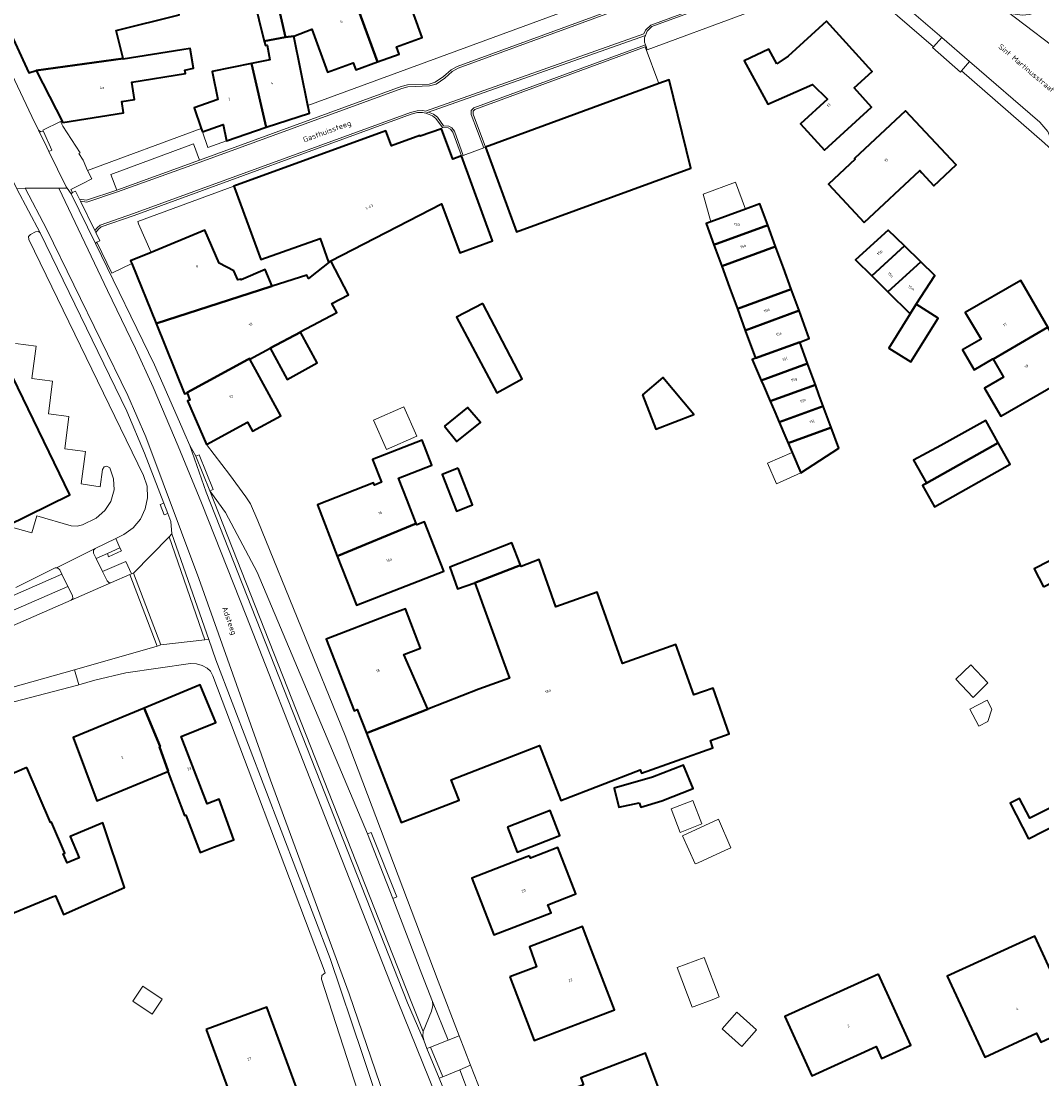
# Model space of a CAD drawing. Header units: metres. Extents: x 183400 to 185591, y 327112 to 329102.
# Tile 12 of 107: x 183763 to 183898, y 327490 to 327629. Entities that reach past the tile are written whole.
import ezdxf

# ---------------------------------------------------------------- set-up
doc = ezdxf.new("R2010")
doc.units = ezdxf.units.M
for name, color, linetype, lineweight in [('B-WE-GR-BEPLANTING_CULTUUR_BODEMBEDEKKER-GV', 90, 'Continuous', 18), ('B-WE-GR-GRAS-GV', 60, 'Continuous', 13), ('B-WE-GR-GROENVOORZIENING-GV', 80, 'Continuous', 18), ('B-WE-OG-BEBOUWING-GV', 7, 'Continuous', 35), ('B-WE-OG-BEBOUWING_HUISNUMMER-T18', 10, 'Continuous', 18), ('B-WE-OG-BEBOUWING_LAGE TRAFO-GV', 7, 'Continuous', 18), ('B-WE-OG-BEBOUWING_OVERIG-GV', 7, 'Continuous', 18), ('B-WE-OG-BEBOUWING_STRAATNAAM-T35', 50, 'Continuous', 35), ('B-WE-OG-TERREIN_ERF-GV', 7, 'Continuous', 18), ('B-WE-VH-VERHARDING_ASFALT-GV', 252, 'Continuous', 18), ('B-WE-VH-VERHARDING_BETON-GV', 252, 'Continuous', 18), ('B-WE-VH-VERHARDING_BETONSTRAATSTEEN-GV', 252, 'Continuous', 18), ('B-WE-VH-VERHARDING_TEGEL-GV', 252, 'Continuous', 18)]:
    doc.layers.add(name, color=color, linetype=linetype, lineweight=lineweight)
doc.styles.add('NLCS-ISO-M200-T25', font='NLCS-ISO.ttf')

msp = doc.modelspace()

# ---------------------------------------------------------------- linework, layer by layer
at = {"layer": 'B-WE-GR-BEPLANTING_CULTUUR_BODEMBEDEKKER-GV', "flags": 128}
for points in [[(183819.505, 327494.912), (183817.459, 327500), (183817.496, 327499.492), (183817.341, 327498.729), (183816.242, 327496.047), (183816.181, 327495.446), (183816.338, 327494.758), (183816.722, 327493.817), (183817.187, 327494), (183819.505, 327494.912)], [(183818.819, 327490.08), (183818.329, 327489.876), (183822.361, 327479.991), (183822.822, 327480.186), (183824.158, 327480.751), (183822.416, 327487.375), (183821.047, 327491.007), (183818.819, 327490.08)]]:
    msp.add_lwpolyline(points, close=True, dxfattribs=at)
at = {"layer": 'B-WE-GR-GRAS-GV', "flags": 128}
for points in [[(183775.169, 327555.222), (183777.584, 327556.278), (183777.778, 327556.363), (183777.043, 327558.002), (183773.977, 327556.669), (183774.575, 327555.443), (183774.826, 327555.197), (183775.169, 327555.222)], [(183769.821, 327552.883), (183770.038, 327553.13), (183769.996, 327553.49), (183769.4, 327554.713), (183753.92, 327547.96), (183754.638, 327546.242), (183769.821, 327552.883)]]:
    msp.add_lwpolyline(points, close=True, dxfattribs=at)
at = {"layer": 'B-WE-GR-GROENVOORZIENING-GV', "flags": 128}
msp.add_lwpolyline([(183755.889, 327595.053), (183769.654, 327566.76), (183761.375, 327562.71), (183764.649, 327561.79), (183765.299, 327564.003), (183769.818, 327562.698), (183770.633, 327562.633), (183771.328, 327562.832), (183773.136, 327563.703), (183774.292, 327564.693), (183775.073, 327565.917), (183775.497, 327567.429), (183775.423, 327568.889), (183774.915, 327570.321), (183774.527, 327570.571), (183774.186, 327570.483), (183773.98, 327570.124), (183773.676, 327567.853), (183771.166, 327568.217), (183771.71, 327572.485), (183769.004, 327572.831), (183769.549, 327577.101), (183766.834, 327577.474), (183767.397, 327581.743), (183764.667, 327582.115), (183765.212, 327586.361), (183762.497, 327586.727)], dxfattribs=at)
msp.add_lwpolyline([(183774.617, 327559.057), (183776.266, 327559.807), (183775.725, 327561.028), (183772.991, 327559.692), (183772.773, 327559.469), (183772.789, 327559.105), (183773.133, 327558.399), (183774.617, 327559.057)], close=True, dxfattribs=at)
at = {"layer": 'B-WE-OG-BEBOUWING-GV', "flags": 128}
for points in [[(183767.73, 327641.65), (183756.703, 327639.545), (183759.085, 327633.619), (183764.277, 327622.387), (183765.224, 327622.694), (183776.679, 327624.282), (183775.764, 327627.962), (183784.08, 327630.031), (183783.578, 327632.05), (183782.77, 327634.81), (183774.59, 327632.61), (183773.37, 327636.75), (183769.955, 327635.54), (183768.47, 327639.619), (183767.73, 327641.65)], [(183810.213, 327623.833), (183813.059, 327624.879), (183812.725, 327625.809), (183816.111, 327627.055), (183814.056, 327632.691), (183817.028, 327633.791), (183815.39, 327640.21), (183811.684, 327638.87), (183812.759, 327635.938), (183806.618, 327633.7), (183810.213, 327623.833)], [(183795.287, 327626.574), (183798.1, 327627.093), (183796.719, 327633.062), (183796.646, 327633.373), (183796.508, 327633.323), (183796.632, 327633.04), (183793.85, 327632.348), (183795.287, 327626.574)], [(183796.646, 327633.373), (183796.719, 327633.062), (183798.1, 327627.093), (183799.175, 327627.249), (183801.567, 327628.153), (183803.635, 327622.498), (183807.002, 327623.728), (183807.349, 327622.781), (183810.213, 327623.833), (183806.618, 327633.7), (183800.449, 327631.451), (183799.411, 327634.379), (183796.646, 327633.373)], [(183862.825, 327623.601), (183861.781, 327625.526), (183858.537, 327624.001), (183861.656, 327618.288), (183867.523, 327620.845), (183869.499, 327618.919), (183865.947, 327615.691), (183869.1, 327612.22), (183875.318, 327617.868), (183873.011, 327620.407), (183875.402, 327622.579), (183869.372, 327629.194), (183864.346, 327624.619), (183862.825, 327623.601)], [(183795.287, 327626.574), (183795.429, 327626.002), (183795.655, 327626.047), (183796.04, 327624.113), (183793.586, 327623.625), (183795.536, 327615.252), (183801.227, 327617.092), (183801.021, 327618.112), (183799.175, 327627.249), (183798.1, 327627.093), (183795.287, 327626.574)], [(183765.224, 327622.694), (183768.732, 327615.853), (183776.751, 327617.127), (183776.513, 327618.629), (183778.182, 327618.894), (183777.819, 327621.175), (183784.9, 327622.301), (183784.827, 327622.762), (183785.95, 327623.01), (183785.507, 327625.6), (183784.406, 327625.412), (183776.703, 327624.187), (183776.679, 327624.282), (183765.224, 327622.694)], [(183787.144, 327614.615), (183789.872, 327615.569), (183790.3, 327613.421), (183795.536, 327615.252), (183793.586, 327623.625), (183788.42, 327622.596), (183789.16, 327618.879), (183786.035, 327617.787), (183786.985, 327615.071), (183787.144, 327614.615)], [(183847.282, 327620.985), (183824.438, 327612.596), (183828.532, 327601.423), (183851.517, 327609.845), (183848.647, 327621.486), (183847.282, 327620.985)], [(183874.366, 327602.687), (183881.665, 327609.515), (183881.96, 327609.2), (183883.525, 327607.527), (183886.465, 327610.277), (183879.805, 327617.393), (183873.073, 327611.093), (183873.155, 327611.005), (183869.651, 327607.725), (183874.366, 327602.687)], [(183821.286, 327611.439), (183820.119, 327611.01), (183818.629, 327615.034), (183815.827, 327614.033), (183815.788, 327614.149), (183812.048, 327612.771), (183811.306, 327614.774), (183791.293, 327607.464), (183791.367, 327607.262), (183794.832, 327597.794), (183802.639, 327600.579), (183803.772, 327597.456), (183804.077, 327597.613), (183818.638, 327605.13), (183821.046, 327598.68), (183825.379, 327600.268), (183821.286, 327611.439)], [(183854.546, 327599.731), (183861.651, 327602.323), (183860.62, 327605.14), (183858.7, 327604.44), (183854.15, 327602.78), (183853.52, 327602.54), (183854.546, 327599.731)], [(183781.028, 327589.35), (183796.16, 327594.218), (183796.342, 327594.277), (183795.394, 327596.465), (183792.245, 327595.1), (183792.177, 327595.224), (183791.822, 327595.109), (183791.295, 327596.283), (183789.35, 327597.325), (183787.44, 327601.663), (183780.36, 327598.731), (183777.677, 327597.62), (183777.82, 327597.268), (183781.028, 327589.35)], [(183862.682, 327599.506), (183861.651, 327602.323), (183854.546, 327599.731), (183855.576, 327596.913), (183862.682, 327599.506)], [(183875.339, 327595.65), (183879.658, 327599.578), (183877.51, 327601.68), (183873.2, 327597.76), (183875.339, 327595.65)], [(183862.682, 327599.506), (183855.576, 327596.913), (183856.606, 327594.096), (183857.635, 327591.278), (183864.744, 327593.871), (183863.713, 327596.689), (183862.682, 327599.506)], [(183879.658, 327599.578), (183875.339, 327595.65), (183877.478, 327593.54), (183881.806, 327597.477), (183879.658, 327599.578)], [(183796.342, 327594.277), (183796.16, 327594.218), (183781.028, 327589.35), (183784.786, 327580.076), (183785.129, 327580.215), (183785.115, 327580.255), (183793.11, 327584.6), (183793.362, 327584.732), (183793.405, 327584.653), (183796.066, 327586.101), (183800.052, 327588.233), (183800.036, 327588.263), (183804.839, 327590.795), (183804.205, 327591.998), (183806.372, 327593.14), (183804.077, 327597.613), (183801.123, 327595.298), (183800.89, 327595.74), (183796.342, 327594.277)], [(183881.806, 327597.477), (183877.478, 327593.54), (183880.42, 327590.638), (183881.215, 327591.904), (183883.649, 327595.673), (183881.806, 327597.477)], [(183891.332, 327584.675), (183898.574, 327588.864), (183895.012, 327595.04), (183887.655, 327590.803), (183889.752, 327587.299), (183887.317, 327585.896), (183888.834, 327583.262), (183891.321, 327584.695), (183891.332, 327584.675)], [(183864.744, 327593.871), (183857.635, 327591.278), (183858.665, 327588.46), (183865.775, 327591.054), (183864.744, 327593.871)], [(183824.09, 327592), (183820.613, 327590.189), (183825.916, 327580.241), (183829.269, 327582.056), (183824.09, 327592)], [(183881.215, 327591.904), (183880.42, 327590.638), (183877.587, 327586.129), (183880.491, 327584.304), (183884.119, 327590.079), (183881.215, 327591.904)], [(183865.86, 327586.92), (183867.12, 327587.38), (183865.775, 327591.054), (183858.665, 327588.46), (183860.01, 327584.78), (183865.86, 327586.92)], [(183898.574, 327588.864), (183891.332, 327584.675), (183892.709, 327582.286), (183890.222, 327580.853), (183892.353, 327577.153), (183902.093, 327582.763), (183898.574, 327588.864)], [(183800.052, 327588.233), (183796.066, 327586.101), (183798.299, 327582), (183802.269, 327584.161), (183800.052, 327588.233)], [(183865.86, 327586.92), (183860.01, 327584.78), (183859.6, 327584.63), (183860.786, 327581.869), (183866.892, 327584.103), (183865.86, 327586.92)], [(183787.676, 327573.404), (183793.069, 327576.34), (183793.714, 327575.154), (183797.464, 327577.196), (183793.405, 327584.653), (183793.362, 327584.732), (183793.11, 327584.6), (183785.115, 327580.255), (183785.129, 327580.215), (183785.458, 327579.269), (183785.161, 327579.149), (183787.676, 327573.404)], [(183861.971, 327579.109), (183867.923, 327581.286), (183867.15, 327583.399), (183866.892, 327584.103), (183860.786, 327581.869), (183861.082, 327581.179), (183861.971, 327579.109)], [(183845.138, 327579.972), (183846.903, 327575.433), (183851.921, 327577.385), (183847.81, 327582.234), (183845.138, 327579.972)], [(183867.923, 327581.286), (183861.971, 327579.109), (183862.564, 327577.728), (183863.157, 327576.348), (183868.955, 327578.469), (183868.439, 327579.877), (183867.923, 327581.286)], [(183819.029, 327575.826), (183820.661, 327573.801), (183823.798, 327576.329), (183822.082, 327578.285), (183819.029, 327575.826)], [(183868.955, 327578.469), (183863.157, 327576.348), (183864.046, 327574.277), (183864.342, 327573.587), (183869.986, 327575.652), (183869.728, 327576.356), (183868.955, 327578.469)], [(183882.554, 327568.323), (183892.026, 327573.642), (183890.37, 327576.59), (183884.465, 327573.276), (183880.859, 327571.34), (183882.554, 327568.323)], [(183869.986, 327575.652), (183864.342, 327573.587), (183864.864, 327572.372), (183866.02, 327569.68), (183870.99, 327572.91), (183869.986, 327575.652)], [(183815.307, 327563.005), (183814.11, 327566.085), (183812.98, 327568.993), (183817.362, 327570.696), (183816.084, 327573.986), (183809.558, 327571.451), (183810.73, 327568.432), (183809.798, 327568.07), (183809.69, 327568.349), (183802.28, 327565.47), (183804.906, 327558.711), (183815.307, 327563.005)], [(183892.026, 327573.642), (183882.554, 327568.323), (183882.023, 327568.025), (183883.61, 327565.2), (183893.61, 327570.82), (183892.026, 327573.642)], [(183897.965, 327554.637), (183909.06, 327560.354), (183907.622, 327563.166), (183912.229, 327565.917), (183908.986, 327571.348), (183901.977, 327567.15), (183902.065, 327567.003), (183899.3, 327565.352), (183902.52, 327559.96), (183896.752, 327557.007), (183897.965, 327554.637)], [(183820.83, 327570.296), (183818.724, 327569.477), (183820.612, 327564.621), (183822.718, 327565.44), (183820.83, 327570.296)], [(183804.906, 327558.711), (183807.424, 327552.233), (183818.936, 327556.706), (183816.404, 327563.221), (183815.378, 327562.822), (183815.307, 327563.005), (183804.906, 327558.711)], [(183823.041, 327555.187), (183829.042, 327557.53), (183828.993, 327557.654), (183827.909, 327560.444), (183819.726, 327557.264), (183820.738, 327554.379), (183823.041, 327555.187)], [(183829.042, 327557.53), (183823.041, 327555.187), (183826.83, 327544.79), (183827.62, 327542.622), (183823.58, 327541.15), (183816.84, 327538.52), (183808.74, 327535.37), (183813.327, 327523.576), (183820.951, 327526.541), (183819.918, 327529.197), (183831.568, 327533.727), (183834.388, 327526.476), (183844.826, 327530.536), (183844.997, 327530.098), (183854.416, 327533.454), (183854.081, 327534.396), (183856.577, 327535.286), (183854.429, 327541.315), (183851.885, 327540.408), (183849.512, 327547.068), (183842.494, 327544.567), (183839.148, 327553.959), (183833.731, 327552.029), (183831.514, 327558.251), (183829.123, 327557.321), (183829.042, 327557.53)], [(183808.74, 327535.37), (183816.84, 327538.52), (183813.7, 327545.73), (183815.89, 327546.59), (183813.88, 327551.75), (183811.674, 327550.93), (183803.462, 327547.737), (183807.132, 327538.306), (183807.537, 327538.465), (183808.74, 327535.37)], [(183779.465, 327538.682), (183781.574, 327533.609), (183781.462, 327533.565), (183782.639, 327530.343), (183782.579, 327530.318), (183784.791, 327524.526), (183784.931, 327524.579), (183786.819, 327519.638), (183788.602, 327520.321), (183791.294, 327521.304), (183789.35, 327526.666), (183787.749, 327526.071), (183784.331, 327534.912), (183788.896, 327536.794), (183786.859, 327541.755), (183779.465, 327538.682)], [(183782.579, 327530.318), (183782.639, 327530.343), (183781.462, 327533.565), (183781.574, 327533.609), (183779.465, 327538.682), (183770.118, 327534.796), (183773.223, 327526.434), (183782.579, 327530.318)], [(183763.972, 327530.845), (183757.071, 327527.854), (183760.098, 327520.871), (183758.208, 327520.049), (183761.856, 327511.492), (183767.46, 327513.818), (183767.753, 327513.945), (183768.831, 327511.458), (183776.88, 327515.02), (183773.99, 327523.56), (183769.701, 327521.749), (183770.885, 327518.943), (183769.307, 327518.259), (183768.79, 327519.451), (183769.001, 327519.543), (183767.232, 327523.626), (183767.122, 327523.578), (183763.972, 327530.845)], [(183844.68, 327526.19), (183844.91, 327525.62), (183847.67, 327526.43), (183851.804, 327528.053), (183850.54, 327531.16), (183846.44, 327529.55), (183841.4, 327528.13), (183842, 327525.61), (183844.68, 327526.19)], [(183896.004, 327521.427), (183899.965, 327523.455), (183898.894, 327525.547), (183896.179, 327524.156), (183894.839, 327526.773), (183893.593, 327526.135), (183896.004, 327521.427)], [(183827.33, 327522.99), (183828.628, 327519.664), (183834.256, 327521.864), (183832.96, 327525.18), (183827.33, 327522.99)], [(183830.255, 327519.215), (183828.988, 327518.729), (183822.632, 327516.247), (183825.549, 327508.77), (183833.076, 327511.707), (183832.666, 327512.759), (183836.346, 327514.195), (183833.972, 327520.278), (183830.386, 327518.879), (183830.255, 327519.215)], [(183827.669, 327503.246), (183830.875, 327494.843), (183841.436, 327498.891), (183838.2, 327507.332), (183837.216, 327509.9), (183830.231, 327507.223), (183831.168, 327504.591), (183827.669, 327503.246)], [(183902.27, 327496.811), (183896.848, 327508.624), (183885.285, 327503.346), (183890.257, 327492.641), (183897.075, 327495.821), (183897.625, 327494.644), (183902.27, 327496.811)], [(183876.232, 327503.616), (183863.912, 327498.03), (183867.455, 327490.216), (183875.927, 327494.052), (183876.634, 327492.49), (183880.485, 327494.235), (183876.232, 327503.616)], [(183787.629, 327496.319), (183791.492, 327485.819), (183799.47, 327488.752), (183795.626, 327499.249), (183787.629, 327496.319)], [(183837.38, 327489.006), (183833.716, 327487.614), (183836.557, 327480.136), (183848.715, 327484.76), (183845.519, 327493.173), (183837.025, 327489.94), (183837.38, 327489.006)]]:
    msp.add_lwpolyline(points, close=True, dxfattribs=at)
msp.add_lwpolyline([(183761.375, 327562.71), (183769.654, 327566.76), (183755.889, 327595.053)], dxfattribs=at)
at = {"layer": 'B-WE-OG-BEBOUWING_LAGE TRAFO-GV', "flags": 128}
msp.add_lwpolyline([(183776.266, 327559.807), (183774.617, 327559.057), (183774.752, 327558.626), (183776.448, 327559.397), (183776.266, 327559.807)], close=True, dxfattribs=at)
at = {"layer": 'B-WE-OG-BEBOUWING_OVERIG-GV', "flags": 128}
for points in [[(183854.15, 327602.78), (183858.7, 327604.44), (183857.4, 327608), (183853.13, 327606.43), (183854.15, 327602.78)], [(183815.378, 327574.492), (183813.686, 327578.378), (183809.684, 327576.636), (183811.376, 327572.75), (183815.378, 327574.492)], [(183864.864, 327572.372), (183861.593, 327570.968), (183862.776, 327568.211), (183866.02, 327569.68), (183864.864, 327572.372)], [(183886.419, 327542.5), (183888.718, 327540.077), (183890.653, 327542.019), (183888.407, 327544.386), (183886.419, 327542.5)], [(183888.284, 327538.548), (183889.447, 327536.279), (183890.639, 327536.889), (183891.165, 327538.518), (183890.554, 327539.711), (183888.284, 327538.548)], [(183851.749, 327526.507), (183848.893, 327525.39), (183850.107, 327522.286), (183852.959, 327523.41), (183851.749, 327526.507)], [(183856.765, 327520.251), (183855.164, 327524.01), (183850.403, 327521.848), (183852.091, 327518.131), (183852.452, 327518.285), (183856.095, 327519.937), (183856.765, 327520.251)], [(183855.24, 327500.611), (183853.277, 327505.814), (183849.712, 327504.461), (183851.695, 327499.234), (183851.926, 327499.324), (183854.521, 327500.32), (183855.24, 327500.611)], [(183781.843, 327500.303), (183779.301, 327502.022), (183777.974, 327500.06), (183780.51, 327498.332), (183781.843, 327500.303)], [(183855.62, 327496.4), (183858.21, 327494.08), (183860.16, 327496.25), (183857.57, 327498.58), (183855.62, 327496.4)]]:
    msp.add_lwpolyline(points, close=True, dxfattribs=at)
at = {"layer": 'B-WE-OG-TERREIN_ERF-GV', "flags": 128}
for points in [[(183814.056, 327632.691), (183816.111, 327627.055), (183812.725, 327625.809), (183813.059, 327624.879), (183810.213, 327623.833), (183807.349, 327622.781), (183807.002, 327623.728), (183803.635, 327622.498), (183801.567, 327628.153), (183799.175, 327627.249), (183801.021, 327618.112), (183851.202, 327636.561)], [(183870.962, 327634.778), (183845.736, 327625.442), (183845.603, 327625.859), (183845.483, 327625.821), (183847.282, 327620.985), (183848.647, 327621.486), (183851.517, 327609.845), (183828.532, 327601.423), (183824.438, 327612.596), (183824.203, 327612.51), (183821.521, 327611.525), (183821.286, 327611.439), (183825.379, 327600.268), (183821.046, 327598.68), (183818.638, 327605.13), (183804.077, 327597.613), (183806.372, 327593.14), (183804.205, 327591.998), (183804.839, 327590.795), (183800.036, 327588.263), (183800.052, 327588.233), (183802.269, 327584.161), (183798.299, 327582), (183796.066, 327586.101), (183793.405, 327584.653), (183797.464, 327577.196), (183793.714, 327575.154), (183793.069, 327576.34), (183787.676, 327573.404), (183790.7, 327569.48), (183792.87, 327566.51), (183793.45, 327565.58), (183794.43, 327563.34), (183805.94, 327535.08), (183818.215, 327502.701), (183820.985, 327495.495), (183822.481, 327491.603), (183823.894, 327487.926)], [(183898.097, 327613.124), (183887.167, 327622.66), (183887.041, 327622.51), (183883.366, 327625.72), (183883.504, 327625.849), (183873.679, 327634.304)], [(183784.08, 327630.031), (183775.764, 327627.962), (183776.679, 327624.282), (183776.703, 327624.187), (183784.406, 327625.412), (183785.507, 327625.6), (183785.95, 327623.01), (183784.827, 327622.762), (183784.9, 327622.301), (183777.819, 327621.175), (183778.182, 327618.894), (183776.513, 327618.629), (183776.751, 327617.127), (183768.732, 327615.853), (183768.412, 327615.979), (183768.732, 327615.364), (183771.006, 327611.839), (183770.84, 327611.75), (183771.408, 327610.881), (183771.971, 327609.541), (183786.985, 327615.071), (183786.035, 327617.787), (183789.16, 327618.879), (183788.42, 327622.596), (183793.586, 327623.625), (183796.04, 327624.113), (183795.655, 327626.047), (183795.429, 327626.002), (183795.287, 327626.574), (183793.85, 327632.348)], [(183897.965, 327554.637), (183896.752, 327557.007), (183902.52, 327559.96)], [(183753.067, 327549.526), (183768.611, 327556.332), (183768.328, 327556.912), (183768.055, 327557.153), (183767.899, 327557.145), (183767.744, 327557.138), (183762.559, 327554.577)], [(183811.92, 327474.834), (183802.83, 327502.93), (183802.86, 327503.41), (183803.29, 327503.79), (183796.009, 327523.077), (183794.394, 327527.355), (183788.51, 327542.94), (183788.21, 327543.55), (183787.78, 327543.93), (183787.12, 327544.27), (183786.35, 327544.49), (183785.57, 327544.54), (183777.04, 327543.32), (183772.94, 327542.36), (183770.857, 327541.756), (183770.7, 327541.71), (183762.298, 327539.511)]]:
    msp.add_lwpolyline(points, dxfattribs=at)
for points in [[(183862.825, 327623.601), (183864.346, 327624.619), (183869.372, 327629.194), (183875.402, 327622.579), (183873.011, 327620.407), (183875.318, 327617.868), (183869.1, 327612.22), (183865.947, 327615.691), (183869.499, 327618.919), (183867.523, 327620.845), (183861.656, 327618.288), (183858.537, 327624.001), (183861.781, 327625.526), (183862.825, 327623.601)], [(183874.366, 327602.687), (183869.651, 327607.725), (183873.155, 327611.005), (183873.073, 327611.093), (183879.805, 327617.393), (183886.465, 327610.277), (183883.525, 327607.527), (183881.96, 327609.2), (183881.665, 327609.515), (183874.366, 327602.687)], [(183790.3, 327613.421), (183789.872, 327615.569), (183787.144, 327614.615), (183787.86, 327612.568), (183790.3, 327613.421)], [(183796.342, 327594.277), (183800.89, 327595.74), (183801.123, 327595.298), (183804.077, 327597.613), (183803.772, 327597.456), (183802.639, 327600.579), (183794.832, 327597.794), (183791.367, 327607.262), (183791.293, 327607.464), (183778.615, 327602.808), (183778.724, 327602.51), (183780.36, 327598.731), (183787.44, 327601.663), (183789.35, 327597.325), (183791.295, 327596.283), (183791.822, 327595.109), (183792.177, 327595.224), (183792.245, 327595.1), (183795.394, 327596.465), (183796.342, 327594.277)], [(183865.86, 327586.92), (183866.892, 327584.103), (183867.15, 327583.399), (183867.923, 327581.286), (183868.439, 327579.877), (183868.955, 327578.469), (183869.728, 327576.356), (183869.986, 327575.652), (183870.99, 327572.91), (183866.02, 327569.68), (183864.864, 327572.372), (183864.342, 327573.587), (183864.046, 327574.277), (183863.157, 327576.348), (183862.564, 327577.728), (183861.971, 327579.109), (183861.082, 327581.179), (183860.786, 327581.869), (183859.6, 327584.63), (183860.01, 327584.78), (183858.665, 327588.46), (183857.635, 327591.278), (183856.606, 327594.096), (183855.576, 327596.913), (183854.546, 327599.731), (183853.52, 327602.54), (183854.15, 327602.78), (183858.7, 327604.44), (183860.62, 327605.14), (183861.651, 327602.323), (183862.682, 327599.506), (183863.713, 327596.689), (183864.744, 327593.871), (183865.775, 327591.054), (183867.12, 327587.38), (183865.86, 327586.92)], [(183881.806, 327597.477), (183883.649, 327595.673), (183881.215, 327591.904), (183884.119, 327590.079), (183880.491, 327584.304), (183877.587, 327586.129), (183880.42, 327590.638), (183877.478, 327593.54), (183875.339, 327595.65), (183873.2, 327597.76), (183877.51, 327601.68), (183879.658, 327599.578), (183881.806, 327597.477)], [(183891.332, 327584.675), (183891.321, 327584.695), (183888.834, 327583.262), (183887.317, 327585.896), (183889.752, 327587.299), (183887.655, 327590.803), (183895.012, 327595.04), (183898.574, 327588.864), (183902.093, 327582.763), (183892.353, 327577.153), (183890.222, 327580.853), (183892.709, 327582.286), (183891.332, 327584.675)], [(183824.09, 327592), (183829.269, 327582.056), (183825.916, 327580.241), (183820.613, 327590.189), (183824.09, 327592)], [(183845.138, 327579.972), (183847.81, 327582.234), (183851.921, 327577.385), (183846.903, 327575.433), (183845.138, 327579.972)], [(183819.029, 327575.826), (183822.082, 327578.285), (183823.798, 327576.329), (183820.661, 327573.801), (183819.029, 327575.826)], [(183882.554, 327568.323), (183880.859, 327571.34), (183884.465, 327573.276), (183890.37, 327576.59), (183892.026, 327573.642), (183893.61, 327570.82), (183883.61, 327565.2), (183882.023, 327568.025), (183882.554, 327568.323)], [(183804.906, 327558.711), (183802.28, 327565.47), (183809.69, 327568.349), (183809.798, 327568.07), (183810.73, 327568.432), (183809.558, 327571.451), (183816.084, 327573.986), (183817.362, 327570.696), (183812.98, 327568.993), (183814.11, 327566.085), (183815.307, 327563.005), (183815.378, 327562.822), (183816.404, 327563.221), (183818.936, 327556.706), (183807.424, 327552.233), (183804.906, 327558.711)], [(183820.83, 327570.296), (183822.718, 327565.44), (183820.612, 327564.621), (183818.724, 327569.477), (183820.83, 327570.296)], [(183808.74, 327535.37), (183807.537, 327538.465), (183807.132, 327538.306), (183803.462, 327547.737), (183811.674, 327550.93), (183813.88, 327551.75), (183815.89, 327546.59), (183813.7, 327545.73), (183816.84, 327538.52), (183823.58, 327541.15), (183827.62, 327542.622), (183826.83, 327544.79), (183823.041, 327555.187), (183820.738, 327554.379), (183819.726, 327557.264), (183827.909, 327560.444), (183828.993, 327557.654), (183829.042, 327557.53), (183829.123, 327557.321), (183831.514, 327558.251), (183833.731, 327552.029), (183839.148, 327553.959), (183842.494, 327544.567), (183849.512, 327547.068), (183851.885, 327540.408), (183854.429, 327541.315), (183856.577, 327535.286), (183854.081, 327534.396), (183854.416, 327533.454), (183844.997, 327530.098), (183844.826, 327530.536), (183834.388, 327526.476), (183831.568, 327533.727), (183819.918, 327529.197), (183820.951, 327526.541), (183813.327, 327523.576), (183808.74, 327535.37)], [(183782.579, 327530.318), (183773.223, 327526.434), (183770.118, 327534.796), (183779.465, 327538.682), (183786.859, 327541.755), (183788.896, 327536.794), (183784.331, 327534.912), (183787.749, 327526.071), (183789.35, 327526.666), (183791.294, 327521.304), (183788.602, 327520.321), (183786.819, 327519.638), (183784.931, 327524.579), (183784.791, 327524.526), (183782.579, 327530.318)], [(183763.972, 327530.845), (183767.122, 327523.578), (183767.232, 327523.626), (183769.001, 327519.543), (183768.79, 327519.451), (183769.307, 327518.259), (183770.885, 327518.943), (183769.701, 327521.749), (183773.99, 327523.56), (183776.88, 327515.02), (183768.831, 327511.458), (183767.753, 327513.945), (183767.46, 327513.818), (183761.856, 327511.492), (183758.208, 327520.049), (183760.098, 327520.871), (183757.071, 327527.854), (183763.972, 327530.845)], [(183844.68, 327526.19), (183842, 327525.61), (183841.4, 327528.13), (183846.44, 327529.55), (183850.54, 327531.16), (183851.804, 327528.053), (183847.67, 327526.43), (183844.91, 327525.62), (183844.68, 327526.19)], [(183896.004, 327521.427), (183893.593, 327526.135), (183894.839, 327526.773), (183896.179, 327524.156), (183898.894, 327525.547), (183899.965, 327523.455), (183896.004, 327521.427)], [(183827.33, 327522.99), (183832.96, 327525.18), (183834.256, 327521.864), (183828.628, 327519.664), (183827.33, 327522.99)], [(183830.255, 327519.215), (183830.386, 327518.879), (183833.972, 327520.278), (183836.346, 327514.195), (183832.666, 327512.759), (183833.076, 327511.707), (183825.549, 327508.77), (183822.632, 327516.247), (183828.988, 327518.729), (183830.255, 327519.215)], [(183827.669, 327503.246), (183831.168, 327504.591), (183830.231, 327507.223), (183837.216, 327509.9), (183838.2, 327507.332), (183841.436, 327498.891), (183830.875, 327494.843), (183827.669, 327503.246)], [(183902.27, 327496.811), (183897.625, 327494.644), (183897.075, 327495.821), (183890.257, 327492.641), (183885.285, 327503.346), (183896.848, 327508.624), (183902.27, 327496.811)], [(183876.232, 327503.616), (183880.485, 327494.235), (183876.634, 327492.49), (183875.927, 327494.052), (183867.455, 327490.216), (183863.912, 327498.03), (183876.232, 327503.616)], [(183787.629, 327496.319), (183795.626, 327499.249), (183799.47, 327488.752), (183791.492, 327485.819), (183787.629, 327496.319)], [(183837.38, 327489.006), (183837.025, 327489.94), (183845.519, 327493.173), (183848.715, 327484.76), (183836.557, 327480.136), (183833.716, 327487.614), (183837.38, 327489.006)]]:
    msp.add_lwpolyline(points, close=True, dxfattribs=at)
at = {"layer": 'B-WE-VH-VERHARDING_ASFALT-GV', "flags": 128}
for points in [[(183748.923, 327637.146), (183752.356, 327628.82), (183759.111, 327614.436), (183759.172, 327614.305), (183759.317, 327614.009), (183761.336, 327609.894), (183762.697, 327607.132), (183763.789, 327607.204), (183768.211, 327607.207), (183769.311, 327607.22), (183769.198, 327607.377), (183766.908, 327612.031), (183766.636, 327612.583), (183765.537, 327614.843), (183764.641, 327616.666), (183759.752, 327626.952), (183757.152, 327632.826)], [(183875.98, 327634.5), (183884.564, 327627.075), (183888.237, 327623.897), (183897.499, 327615.886), (183898.536, 327614.682)], [(183900.641, 327632.076), (183897.43, 327630.53), (183896.12, 327630.11), (183895.17, 327630.02), (183893.94, 327630.19), (183893.48, 327630.37), (183891.94, 327631.43), (183902.666, 327623.275)], [(183902.666, 327623.275), (183891.94, 327631.43)], [(183813.436, 327480.709), (183806.464, 327501.011), (183796.087, 327529.18), (183786.682, 327555.744), (183779.675, 327574.436), (183777.3, 327579.879), (183766.65, 327601.758), (183763.789, 327607.204), (183762.697, 327607.132), (183765.765, 327601.293), (183777.169, 327577.819), (183779.496, 327572.281), (183782.049, 327565.681), (183782.572, 327564.327), (183782.989, 327563.25), (183783.122, 327561.656), (183787.964, 327547.707), (183788.89, 327545.04), (183803.95, 327505.68), (183808.227, 327493.028), (183813.582, 327476.837)], [(183818.692, 327485.671), (183812.018, 327502.218), (183801.688, 327528.419), (183792.939, 327550.741), (183787.002, 327565.708), (183783.955, 327573.203), (183780.657, 327580.963), (183778.335, 327586.071), (183774.644, 327593.717), (183768.211, 327607.207), (183763.789, 327607.204), (183766.65, 327601.758), (183777.3, 327579.879), (183779.675, 327574.436), (183786.682, 327555.744), (183796.087, 327529.18), (183806.464, 327501.011), (183813.436, 327480.709)], [(183822.361, 327479.991), (183818.329, 327489.876), (183816.722, 327493.817), (183816.338, 327494.758), (183814.177, 327499.804), (183790.002, 327561.124), (183787.642, 327567.113), (183785.476, 327573.291), (183784.804, 327574.776), (183784.431, 327575.679), (183780.804, 327583.91), (183773.045, 327599.922), (183769.85, 327606.472), (183769.85, 327606.472), (183769.311, 327607.22), (183768.211, 327607.207), (183774.644, 327593.717), (183778.335, 327586.071), (183780.657, 327580.963), (183783.955, 327573.203), (183787.002, 327565.708), (183792.939, 327550.741), (183801.688, 327528.419), (183812.018, 327502.218), (183818.692, 327485.671)], [(183761.82, 327541.34), (183770.283, 327543.733), (183781.179, 327546.813), (183777.584, 327556.278), (183775.169, 327555.222), (183769.821, 327552.883), (183754.638, 327546.242)]]:
    msp.add_lwpolyline(points, dxfattribs=at)
at = {"layer": 'B-WE-VH-VERHARDING_BETON-GV', "flags": 128}
for points in [[(183771.077, 327605.479), (183770.944, 327605.754), (183770.414, 327606.798), (183770.032, 327606.617), (183769.85, 327606.472), (183773.045, 327599.922), (183773.212, 327600.063), (183773.621, 327600.268), (183773.077, 327601.362), (183772.956, 327601.611), (183771.077, 327605.479)], [(183783.122, 327561.656), (183782.732, 327561.256), (183787.455, 327547.649), (183787.964, 327547.707), (183783.122, 327561.656)], [(183777.778, 327556.363), (183777.584, 327556.278), (183781.179, 327546.813), (183781.646, 327546.991), (183778.051, 327556.456), (183777.778, 327556.363)], [(183808.91, 327522.08), (183812.209, 327513.561), (183812.771, 327513.779), (183809.374, 327522.266), (183808.91, 327522.08)], [(183818.329, 327489.876), (183818.819, 327490.08), (183817.187, 327494), (183816.722, 327493.817), (183818.329, 327489.876)]]:
    msp.add_lwpolyline(points, close=True, dxfattribs=at)
at = {"layer": 'B-WE-VH-VERHARDING_BETONSTRAATSTEEN-GV', "flags": 128}
msp.add_lwpolyline([(183765.224, 327622.694), (183764.277, 327622.387), (183759.085, 327633.619), (183756.703, 327639.545), (183752.027, 327651.178), (183751.73, 327651.016), (183751.789, 327650.827, 0.3742043), (183750.883, 327648.144), (183752.709, 327643.685), (183754.45, 327639.405), (183757.152, 327632.826), (183759.752, 327626.952), (183764.641, 327616.666), (183765.537, 327614.843), (183765.821, 327614.631), (183766.172, 327614.675), (183766.097, 327614.844), (183768.412, 327615.979), (183768.732, 327615.853)], format="xyb", close=True, dxfattribs=at)
for points in [[(183851.202, 327636.561), (183801.021, 327618.112), (183801.227, 327617.092), (183795.536, 327615.252), (183790.3, 327613.421), (183787.86, 327612.568), (183787.144, 327614.615), (183786.985, 327615.071), (183771.971, 327609.541), (183772.57, 327608.418), (183771.366, 327607.818), (183769.798, 327607.036), (183770.032, 327606.617), (183770.414, 327606.798), (183770.944, 327605.754), (183771.863, 327605.607), (183775.845, 327606.934), (183775.845, 327606.934), (183775.046, 327609.017), (183785.974, 327613.042), (183786.762, 327610.879), (183813.324, 327620.588), (183814.169, 327620.8), (183817.023, 327620.92), (183817.812, 327621.157), (183818.916, 327621.896), (183819.903, 327622.779), (183820.72, 327623.251), (183865.902, 327639.808)], [(183865.902, 327639.808), (183820.72, 327623.251), (183819.903, 327622.779), (183818.916, 327621.896), (183817.812, 327621.157), (183817.023, 327620.92), (183814.169, 327620.8), (183813.324, 327620.588), (183786.762, 327610.879), (183775.845, 327606.934), (183771.863, 327605.607), (183770.944, 327605.754), (183771.077, 327605.479), (183771.884, 327605.35), (183775.927, 327606.698), (183786.847, 327610.644), (183813.398, 327620.349), (183814.205, 327620.551), (183817.065, 327620.672), (183817.92, 327620.928), (183819.07, 327621.698), (183820.05, 327622.575), (183820.826, 327623.024), (183864.341, 327638.97)], [(183864.341, 327638.97), (183820.826, 327623.024), (183820.05, 327622.575), (183819.07, 327621.698), (183817.92, 327620.928), (183817.065, 327620.672), (183814.205, 327620.551), (183813.398, 327620.349), (183786.847, 327610.644), (183775.927, 327606.698), (183771.884, 327605.35), (183771.077, 327605.479), (183772.956, 327601.611), (183772.956, 327601.611), (183773.244, 327601.973), (183773.657, 327602.306), (183778.052, 327603.848), (183814.564, 327617.172), (183815.448, 327617.402), (183816.179, 327617.414), (183816.552, 327617.341), (183845.327, 327627.54), (183845.542, 327628.032), (183846.22, 327628.704), (183865.51, 327635.785)], [(183865.51, 327635.785), (183846.22, 327628.704), (183845.542, 327628.032), (183845.327, 327627.54), (183816.552, 327617.341), (183816.179, 327617.414), (183815.448, 327617.402), (183814.564, 327617.172), (183778.052, 327603.848), (183773.657, 327602.306), (183773.244, 327601.973), (183772.956, 327601.611), (183773.077, 327601.362), (183773.422, 327601.796), (183773.78, 327602.084), (183778.136, 327603.613), (183814.639, 327616.933), (183815.482, 327617.153), (183816.157, 327617.164), (183816.571, 327617.083), (183816.571, 327617.083), (183816.928, 327617.209), (183845.512, 327627.341), (183845.65, 327627.655), (183845.752, 327627.888), (183846.357, 327628.488), (183870.144, 327637.22)], [(183762.559, 327554.577), (183767.744, 327557.138), (183767.899, 327557.145), (183772.991, 327559.692), (183775.725, 327561.028), (183776.798, 327561.553), (183778.015, 327562.422), (183778.977, 327563.566), (183779.608, 327564.939), (183779.903, 327566.386), (183779.86, 327567.939), (183779.381, 327569.317), (183764.246, 327600.449), (183764.225, 327600.818), (183764.485, 327601.109), (183765.157, 327601.442), (183765.512, 327601.479), (183765.765, 327601.293), (183762.697, 327607.132)], [(183762.497, 327586.727), (183765.212, 327586.361), (183764.667, 327582.115), (183767.397, 327581.743), (183766.834, 327577.474), (183769.549, 327577.101), (183769.004, 327572.831), (183771.71, 327572.485), (183771.166, 327568.217), (183773.676, 327567.853), (183773.98, 327570.124), (183774.186, 327570.483), (183774.527, 327570.571), (183774.915, 327570.321), (183775.423, 327568.889), (183775.497, 327567.429), (183775.073, 327565.917), (183774.292, 327564.693), (183773.136, 327563.703), (183771.328, 327562.832), (183770.633, 327562.633), (183769.818, 327562.698), (183765.299, 327564.003), (183764.649, 327561.79), (183761.375, 327562.71)]]:
    msp.add_lwpolyline(points, dxfattribs=at)
for points in [[(183845.512, 327627.341), (183816.928, 327617.209), (183817.569, 327616.952), (183818.095, 327616.545), (183818.918, 327615.424), (183819.597, 327615.383), (183820.016, 327615.172), (183820.352, 327614.704), (183821.521, 327611.525), (183824.203, 327612.51), (183822.557, 327616.908), (183822.572, 327617.447), (183822.885, 327617.789), (183845.525, 327626.103), (183845.411, 327626.462), (183845.42, 327626.995), (183845.512, 327627.341)], [(183887.167, 327622.66), (183888.237, 327623.897), (183884.564, 327627.075), (183883.504, 327625.849), (183883.366, 327625.72), (183887.041, 327622.51), (183887.167, 327622.66)], [(183845.525, 327626.103), (183822.885, 327617.789), (183822.572, 327617.447), (183822.557, 327616.908), (183824.203, 327612.51), (183824.438, 327612.596), (183822.808, 327616.95), (183822.819, 327617.347), (183823.028, 327617.575), (183845.483, 327625.821), (183845.603, 327625.859), (183845.525, 327626.103)], [(183847.282, 327620.985), (183845.483, 327625.821), (183823.028, 327617.575), (183822.819, 327617.347), (183822.808, 327616.95), (183824.438, 327612.596), (183847.282, 327620.985)], [(183791.293, 327607.464), (183811.306, 327614.774), (183812.048, 327612.771), (183815.788, 327614.149), (183815.827, 327614.033), (183818.629, 327615.034), (183820.119, 327611.01), (183821.286, 327611.439), (183820.129, 327614.586), (183819.849, 327614.976), (183819.53, 327615.137), (183818.786, 327615.182), (183817.914, 327616.369), (183817.444, 327616.733), (183816.571, 327617.083), (183816.157, 327617.164), (183815.482, 327617.153), (183814.639, 327616.933), (183778.136, 327603.613), (183773.78, 327602.084), (183773.422, 327601.796), (183773.077, 327601.362), (183773.621, 327600.268), (183773.212, 327600.063), (183775.178, 327595.992), (183777.82, 327597.268), (183777.677, 327597.62), (183780.36, 327598.731), (183778.724, 327602.51), (183778.615, 327602.808), (183791.293, 327607.464)], [(183816.928, 327617.209), (183816.571, 327617.083), (183817.444, 327616.733), (183817.914, 327616.369), (183818.786, 327615.182), (183819.53, 327615.137), (183819.849, 327614.976), (183820.129, 327614.586), (183821.286, 327611.439), (183821.521, 327611.525), (183820.352, 327614.704), (183820.016, 327615.172), (183819.597, 327615.383), (183818.918, 327615.424), (183818.095, 327616.545), (183817.569, 327616.952), (183816.928, 327617.209)], [(183765.537, 327614.843), (183766.636, 327612.583), (183766.908, 327612.031), (183767.267, 327612.208), (183766.172, 327614.675), (183765.821, 327614.631), (183765.537, 327614.843)], [(183775.845, 327606.934), (183786.762, 327610.879), (183785.974, 327613.042), (183775.046, 327609.017), (183775.845, 327606.934)], [(183816.242, 327496.047), (183814.641, 327499.991), (183790.467, 327561.307), (183788.106, 327567.299), (183786.261, 327571.862), (183785.476, 327573.291), (183787.642, 327567.113), (183790.002, 327561.124), (183814.177, 327499.804), (183816.338, 327494.758), (183816.181, 327495.446), (183816.242, 327496.047)], [(183788.106, 327567.299), (183788.57, 327567.485), (183786.725, 327572.049), (183786.261, 327571.862), (183788.106, 327567.299)], [(183812.209, 327513.561), (183808.91, 327522.08), (183794.34, 327556.58), (183790.185, 327564.459), (183788.106, 327567.299), (183790.467, 327561.307), (183814.641, 327499.991), (183816.242, 327496.047), (183817.341, 327498.729), (183817.496, 327499.492), (183817.459, 327500), (183816.068, 327503.599), (183812.209, 327513.561)], [(183782.049, 327565.681), (183781.567, 327565.494), (183782.108, 327564.142), (183782.572, 327564.327), (183782.049, 327565.681)], [(183769.4, 327554.713), (183769.996, 327553.49), (183770.038, 327553.13), (183769.821, 327552.883), (183775.169, 327555.222), (183774.826, 327555.197), (183774.575, 327555.443), (183773.977, 327556.669), (183773.133, 327558.399), (183772.789, 327559.105), (183772.773, 327559.469), (183772.991, 327559.692), (183767.899, 327557.145), (183768.055, 327557.153), (183768.328, 327556.912), (183768.611, 327556.332), (183769.4, 327554.713)], [(183761.82, 327541.34), (183762.298, 327539.511), (183770.7, 327541.71), (183770.857, 327541.756), (183770.283, 327543.733), (183761.82, 327541.34)], [(183817.187, 327494), (183818.819, 327490.08), (183821.047, 327491.007), (183822.481, 327491.603), (183820.985, 327495.495), (183819.505, 327494.912), (183817.187, 327494)]]:
    msp.add_lwpolyline(points, close=True, dxfattribs=at)
at = {"layer": 'B-WE-VH-VERHARDING_TEGEL-GV', "flags": 128}
for points in [[(183872.158, 327637.001), (183870.723, 327637.314), (183870.144, 327637.22), (183846.357, 327628.488), (183845.752, 327627.888), (183845.65, 327627.655), (183845.512, 327627.341), (183845.42, 327626.995), (183845.411, 327626.462), (183845.525, 327626.103), (183845.603, 327625.859), (183845.736, 327625.442), (183870.962, 327634.778), (183873.679, 327634.304), (183874.697, 327635.324), (183874.119, 327635.84), (183873.816, 327635.506), (183872.158, 327637.001)], [(183874.697, 327635.324), (183873.679, 327634.304), (183883.504, 327625.849), (183884.564, 327627.075), (183875.98, 327634.5), (183874.799, 327635.232), (183874.697, 327635.324)], [(183887.167, 327622.66), (183898.097, 327613.124), (183899.138, 327612.216), (183899.11, 327612.39), (183898.984, 327613.576), (183898.536, 327614.682), (183897.499, 327615.886), (183888.237, 327623.897), (183887.167, 327622.66)], [(183766.172, 327614.675), (183767.267, 327612.208), (183766.908, 327612.031), (183769.198, 327607.377), (183769.311, 327607.22), (183769.85, 327606.472), (183770.032, 327606.617), (183769.798, 327607.036), (183771.366, 327607.818), (183772.57, 327608.418), (183771.971, 327609.541), (183771.408, 327610.881), (183770.84, 327611.75), (183771.006, 327611.839), (183768.732, 327615.364), (183768.412, 327615.979), (183766.097, 327614.844), (183766.172, 327614.675)], [(183782.049, 327565.681), (183779.496, 327572.281), (183777.169, 327577.819), (183765.765, 327601.293), (183765.512, 327601.479), (183765.157, 327601.442), (183764.485, 327601.109), (183764.225, 327600.818), (183764.246, 327600.449), (183779.381, 327569.317), (183779.86, 327567.939), (183779.903, 327566.386), (183779.608, 327564.939), (183778.977, 327563.566), (183778.015, 327562.422), (183776.798, 327561.553), (183775.725, 327561.028), (183776.266, 327559.807), (183776.448, 327559.397), (183774.752, 327558.626), (183774.617, 327559.057), (183773.133, 327558.399), (183773.977, 327556.669), (183777.043, 327558.002), (183777.778, 327556.363), (183778.051, 327556.456), (183782.732, 327561.256), (183783.122, 327561.656), (183782.989, 327563.25), (183782.572, 327564.327), (183782.108, 327564.142), (183781.567, 327565.494), (183782.049, 327565.681)], [(183819.505, 327494.912), (183820.985, 327495.495), (183818.215, 327502.701), (183805.94, 327535.08), (183794.43, 327563.34), (183793.45, 327565.58), (183792.87, 327566.51), (183790.7, 327569.48), (183787.676, 327573.404), (183785.161, 327579.149), (183785.458, 327579.269), (183785.129, 327580.215), (183784.786, 327580.076), (183781.028, 327589.35), (183777.82, 327597.268), (183775.178, 327595.992), (183773.212, 327600.063), (183773.045, 327599.922), (183780.804, 327583.91), (183784.431, 327575.679), (183784.804, 327574.776), (183785.476, 327573.291), (183786.261, 327571.862), (183786.725, 327572.049), (183788.57, 327567.485), (183788.106, 327567.299), (183790.185, 327564.459), (183794.34, 327556.58), (183808.91, 327522.08), (183809.374, 327522.266), (183812.771, 327513.779), (183812.209, 327513.561), (183816.068, 327503.599), (183817.459, 327500), (183819.505, 327494.912)], [(183781.646, 327546.991), (183787.455, 327547.649), (183782.732, 327561.256), (183778.051, 327556.456), (183781.646, 327546.991)], [(183769.4, 327554.713), (183768.611, 327556.332), (183753.067, 327549.526), (183753.92, 327547.96), (183769.4, 327554.713)], [(183822.822, 327480.186), (183823.211, 327479.265), (183825.952, 327480.383), (183823.894, 327487.926), (183822.481, 327491.603), (183821.047, 327491.007), (183822.416, 327487.375), (183824.158, 327480.751), (183822.822, 327480.186)]]:
    msp.add_lwpolyline(points, close=True, dxfattribs=at)
msp.add_lwpolyline([(183813.582, 327476.837), (183808.227, 327493.028), (183803.95, 327505.68), (183788.89, 327545.04), (183787.964, 327547.707), (183787.455, 327547.649), (183781.646, 327546.991), (183781.179, 327546.813), (183770.283, 327543.733), (183770.857, 327541.756), (183772.94, 327542.36), (183777.04, 327543.32), (183785.57, 327544.54), (183786.35, 327544.49), (183787.12, 327544.27), (183787.78, 327543.93), (183788.21, 327543.55), (183788.51, 327542.94), (183794.394, 327527.355), (183796.009, 327523.077), (183803.29, 327503.79), (183802.86, 327503.41), (183802.83, 327502.93), (183811.92, 327474.834)], dxfattribs=at)

# ---------------------------------------------------------------- texts
at = {"layer": 'B-WE-OG-BEBOUWING_HUISNUMMER-T18', "char_height": 0.36, "attachment_point": 5, "style": 'NLCS-ISO-M200-T25'}
for s, insert, rotation in [('6', (183805.451, 327629.178), 20.1), ('4a', (183773.883, 327620.456), 9), ('4', (183796.349, 327621.037), 11.4), ('2', (183790.697, 327618.971), 11.3), ('13', (183869.666, 327618.138), 42.2), ('15', (183877.271, 327610.882), 43.1), ('1-43', (183809.123, 327604.72), 27.3), ('15a', (183857.586, 327602.436), 2), ('15b', (183858.409, 327599.543), 20.1), ('15p', (183876.429, 327598.665), 42.3), ('8', (183786.427, 327596.914), 22.5), ('15n', (183877.816, 327595.785), 315.6), ('15m', (183880.564, 327594.058), 327.1), ('15d', (183861.502, 327591.092), 20.1), ('10', (183793.481, 327589.248), 28.6), ('17', (183892.91, 327589.213), 29.9), ('15e', (183863.095, 327587.991), 20.1), ('15f', (183863.928, 327584.688), 23.2), ('19', (183895.746, 327583.724), 29.9), ('15g', (183865.112, 327581.931), 23.2), ('12', (183790.93, 327579.73), 28.6), ('15h', (183866.296, 327579.175), 23.3), ('15j', (183867.48, 327576.418), 23.2), ('16', (183810.577, 327564.402), 21.2), ('16a', (183811.737, 327558.2), 21.2), ('18', (183810.261, 327543.608), 23.5), ('18a', (183832.659, 327540.914), 23.5), ('2', (183776.55, 327532.146), 22.5), ('23', (183785.38, 327530.697), 21.1), ('20', (183829.463, 327514.591), 21.3), ('22', (183835.656, 327502.795), 21), ('4', (183894.52, 327499.043), 25), ('2', (183872.26, 327496.782), 24.4), ('27', (183793.315, 327492.448), 20.2)]:
    msp.add_mtext(s, dxfattribs=dict(at, insert=insert, rotation=rotation))
at = {"layer": 'B-WE-OG-BEBOUWING_STRAATNAAM-T35', "char_height": 0.7, "attachment_point": 5, "style": 'NLCS-ISO-M200-T25'}
for s, insert, rotation in [('Sint Martinusstraat', (183895.73, 327623.016), 319.8), ('Gasthuissteeg', (183803.596, 327614.6), 20.1), ('Adsteeg', (183790.597, 327550.154), 289.6)]:
    msp.add_mtext(s, dxfattribs=dict(at, insert=insert, rotation=rotation))

doc.saveas('drawing.dxf')
